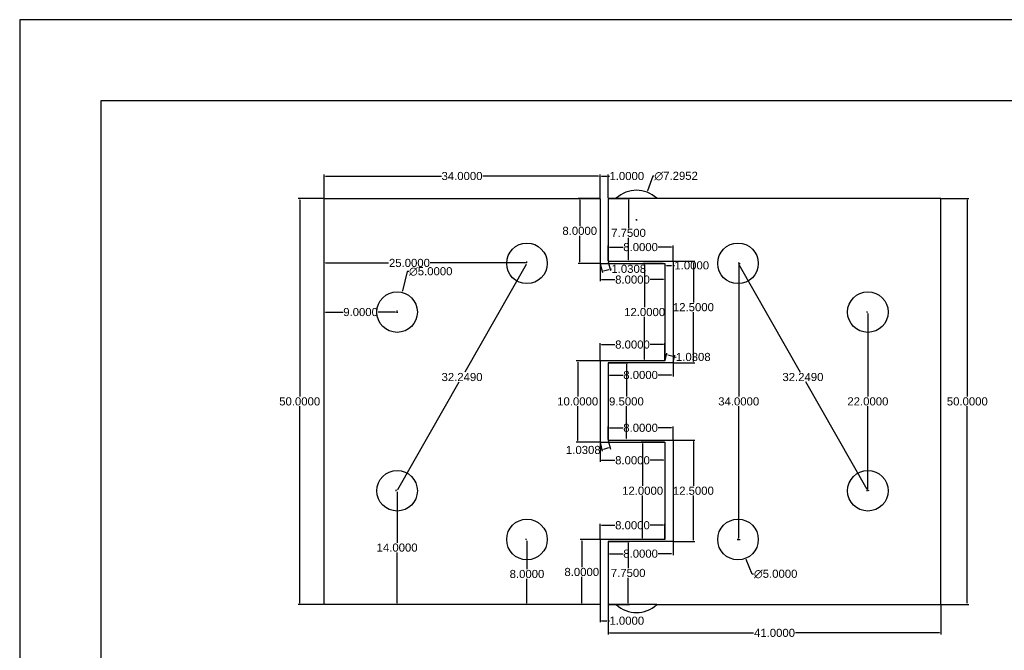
# Model space of a CAD drawing. Header units: inches. Extents: x 0 to 210, y 0 to 297.
# Tile 3 of 3: x 0 to 121, y 219 to 297. Entities that reach past the tile are written whole.
import ezdxf

# ---------------------------------------------------------------- set-up
doc = ezdxf.new("R2010")
doc.units = ezdxf.units.IN
doc.header["$MEASUREMENT"] = 0
doc.styles.get("Standard").update_dxf_attribs({"font": 'arial.ttf'})
doc.dimstyles.get("Standard").update_dxf_attribs({"dimtxt": 0.18, "dimasz": 0.18, "dimexe": 0.18, "dimexo": 0.0625, "dimgap": 0.09, "dimtad": 0, "dimtih": 1, "dimtoh": 1, "dimdec": 4, "dimzin": 0, "dimdsep": 46, "dimtxsty": 'Standard', "dimcen": 0.09, "dimclrd": 123, "dimclre": 256, "dimadec": 0, "dimazin": 0, "dimtfac": 1, "dimtdec": 4, "dimtofl": 0, "dimtmove": 0, "dimatfit": 3, "dimfxl": 1, "dimtolj": 1, "dimtzin": 0, "dimarcsym": 0})

# ---------------------------------------------------------------- blocks, each defined once
blk = doc.blocks.new('*D11')
at = {"lineweight": -2, "transparency": 16777216}
for p, q in [((37.5, 275.06), (37.5, 277.93)), ((71.5, 275.06), (71.5, 277.93))]:
    blk.add_line(p, q, dxfattribs=at)
at = {"color": 123, "lineweight": -2, "transparency": 16777216}
for p, q in [((37.68, 277.75), (51.95, 277.75)), ((71.32, 277.75), (57.05, 277.75))]:
    blk.add_line(p, q, dxfattribs=at)
at = {"color": 123, "transparency": 16777216}
for points in [[(37.68, 277.78), (37.68, 277.72), (37.5, 277.75)], [(71.32, 277.78), (71.32, 277.72), (71.5, 277.75)]]:
    blk.add_solid(points, dxfattribs=at)
at = {"layer": 'Defpoints', "color": 0, "transparency": 16777216}
for p in [(71.5, 277.75), (37.5, 275), (71.5, 275)]:
    blk.add_point(p, dxfattribs=at)
at = {"color": 0, "transparency": 16777216, "insert": (54.5, 277.75), "char_height": 1, "attachment_point": 5}
blk.add_mtext('\\A1;34.0000', dxfattribs=at)
blk = doc.blocks.new('*D12')
at = {"lineweight": -2, "transparency": 16777216}
for p, q in [((37.44, 275), (34.32, 275)), ((37.44, 225), (34.32, 225))]:
    blk.add_line(p, q, dxfattribs=at)
at = {"color": 123, "lineweight": -2, "transparency": 16777216}
for p, q in [((34.5, 274.82), (34.5, 250.6)), ((34.5, 225.18), (34.5, 249.4))]:
    blk.add_line(p, q, dxfattribs=at)
at = {"color": 123, "transparency": 16777216}
for points in [[(34.47, 274.82), (34.53, 274.82), (34.5, 275)], [(34.47, 225.18), (34.53, 225.18), (34.5, 225)]]:
    blk.add_solid(points, dxfattribs=at)
at = {"layer": 'Defpoints', "color": 0, "transparency": 16777216}
for p in [(37.5, 275), (34.5, 225), (37.5, 225)]:
    blk.add_point(p, dxfattribs=at)
at = {"color": 0, "transparency": 16777216, "insert": (34.5, 250), "char_height": 1, "attachment_point": 5}
blk.add_mtext('\\A1;50.0000', dxfattribs=at)
blk = doc.blocks.new('*D13')
at = {"lineweight": -2, "transparency": 16777216}
for p, q in [((72.5, 224.94), (72.5, 221.32)), ((113.5, 224.94), (113.5, 221.32))]:
    blk.add_line(p, q, dxfattribs=at)
at = {"color": 123, "lineweight": -2, "transparency": 16777216}
for p, q in [((72.68, 221.5), (90.43, 221.5)), ((113.32, 221.5), (95.57, 221.5))]:
    blk.add_line(p, q, dxfattribs=at)
at = {"color": 123, "transparency": 16777216}
for points in [[(72.68, 221.53), (72.68, 221.47), (72.5, 221.5)], [(113.32, 221.53), (113.32, 221.47), (113.5, 221.5)]]:
    blk.add_solid(points, dxfattribs=at)
at = {"layer": 'Defpoints', "color": 0, "transparency": 16777216}
for p in [(72.5, 225), (113.5, 225), (113.5, 221.5)]:
    blk.add_point(p, dxfattribs=at)
at = {"color": 0, "transparency": 16777216, "insert": (93, 221.5), "char_height": 1, "attachment_point": 5}
blk.add_mtext('\\A1;41.0000', dxfattribs=at)
blk = doc.blocks.new('*D14')
at = {"lineweight": -2, "transparency": 16777216}
for p, q in [((113.56, 275), (116.93, 275)), ((113.56, 225), (116.93, 225))]:
    blk.add_line(p, q, dxfattribs=at)
at = {"color": 123, "lineweight": -2, "transparency": 16777216}
for p, q in [((116.75, 274.82), (116.75, 250.6)), ((116.75, 225.18), (116.75, 249.4))]:
    blk.add_line(p, q, dxfattribs=at)
at = {"color": 123, "transparency": 16777216}
for points in [[(116.72, 274.82), (116.78, 274.82), (116.75, 275)], [(116.72, 225.18), (116.78, 225.18), (116.75, 225)]]:
    blk.add_solid(points, dxfattribs=at)
at = {"layer": 'Defpoints', "color": 0, "transparency": 16777216}
for p in [(113.5, 275), (116.75, 275), (113.5, 225)]:
    blk.add_point(p, dxfattribs=at)
at = {"color": 0, "transparency": 16777216, "insert": (116.75, 250), "char_height": 1, "attachment_point": 5}
blk.add_mtext('\\A1;50.0000', dxfattribs=at)
blk = doc.blocks.new('*D15')
at = {"color": 123, "lineweight": -2, "transparency": 16777216}
for p, q in [((47.75, 266), (47.15, 263.6)), ((47.93, 266), (47.75, 266))]:
    blk.add_line(p, q, dxfattribs=at)
at = {"lineweight": -2, "transparency": 16777216}
for p, q in [((46.41, 261), (46.59, 261)), ((46.5, 260.91), (46.5, 261.09))]:
    blk.add_line(p, q, dxfattribs=at)
at = {"color": 123, "transparency": 16777216}
blk.add_solid([(47.12, 263.61), (47.18, 263.59), (47.11, 263.43)], dxfattribs=at)
at = {"layer": 'Defpoints', "color": 0, "transparency": 16777216}
for p in [(47.11, 263.43), (45.89, 258.57)]:
    blk.add_point(p, dxfattribs=at)
at = {"color": 0, "transparency": 16777216, "insert": (50.64, 266), "char_height": 1, "attachment_point": 5}
blk.add_mtext('\\A1;∅5.0000', dxfattribs=at)
blk = doc.blocks.new('*D16')
at = {"lineweight": -2, "transparency": 16777216}
for p, q in [((88.41, 233), (88.59, 233)), ((88.5, 232.91), (88.5, 233.09))]:
    blk.add_line(p, q, dxfattribs=at)
at = {"color": 123, "lineweight": -2, "transparency": 16777216}
for p, q in [((90.25, 228.75), (89.52, 230.52)), ((90.43, 228.75), (90.25, 228.75))]:
    blk.add_line(p, q, dxfattribs=at)
at = {"color": 123, "transparency": 16777216}
blk.add_solid([(89.55, 230.53), (89.49, 230.51), (89.45, 230.69)], dxfattribs=at)
at = {"layer": 'Defpoints', "color": 0, "transparency": 16777216}
for p in [(87.55, 235.31), (89.45, 230.69)]:
    blk.add_point(p, dxfattribs=at)
at = {"color": 0, "transparency": 16777216, "insert": (93.14, 228.75), "char_height": 1, "attachment_point": 5}
blk.add_mtext('\\A1;∅5.0000', dxfattribs=at)
blk = doc.blocks.new('*D17')
at = {"color": 123, "lineweight": -2, "transparency": 16777216}
for p, q in [((78, 277.75), (77.33, 275.94)), ((78.18, 277.75), (78, 277.75))]:
    blk.add_line(p, q, dxfattribs=at)
at = {"lineweight": -2, "transparency": 16777216}
for p, q in [((75.91, 272.35), (76.09, 272.35)), ((76, 272.26), (76, 272.44))]:
    blk.add_line(p, q, dxfattribs=at)
at = {"color": 123, "transparency": 16777216}
blk.add_solid([(77.3, 275.95), (77.36, 275.93), (77.27, 275.77)], dxfattribs=at)
at = {"layer": 'Defpoints', "color": 0, "transparency": 16777216}
for p in [(77.27, 275.77), (74.73, 268.93)]:
    blk.add_point(p, dxfattribs=at)
at = {"color": 0, "transparency": 16777216, "insert": (80.88, 277.75), "char_height": 1, "attachment_point": 5}
blk.add_mtext('\\A1;∅7.2952', dxfattribs=at)
blk = doc.blocks.new('*D18')
at = {"lineweight": -2, "transparency": 16777216}
for p, q in [((72.56, 275), (75.19, 275)), ((72.56, 267.25), (75.19, 267.25))]:
    blk.add_line(p, q, dxfattribs=at)
at = {"color": 123, "lineweight": -2, "transparency": 16777216}
for p, q in [((75.01, 274.82), (75.01, 271.35)), ((75.01, 267.43), (75.01, 270.15))]:
    blk.add_line(p, q, dxfattribs=at)
at = {"color": 123, "transparency": 16777216}
for points in [[(74.98, 274.82), (75.04, 274.82), (75.01, 275)], [(74.98, 267.43), (75.04, 267.43), (75.01, 267.25)]]:
    blk.add_solid(points, dxfattribs=at)
at = {"layer": 'Defpoints', "color": 0, "transparency": 16777216}
for p in [(72.5, 275), (72.5, 267.25), (75.01, 267.25)]:
    blk.add_point(p, dxfattribs=at)
at = {"color": 0, "transparency": 16777216, "insert": (75.01, 270.75), "char_height": 1, "attachment_point": 5}
blk.add_mtext('\\A1;7.7500', dxfattribs=at)
blk = doc.blocks.new('*D19')
at = {"lineweight": -2, "transparency": 16777216}
for p, q in [((80.56, 267.25), (83.19, 267.25)), ((80.56, 254.75), (83.19, 254.75))]:
    blk.add_line(p, q, dxfattribs=at)
at = {"color": 123, "lineweight": -2, "transparency": 16777216}
for p, q in [((83.01, 267.07), (83.01, 262.2)), ((83.01, 254.93), (83.01, 261))]:
    blk.add_line(p, q, dxfattribs=at)
at = {"color": 123, "transparency": 16777216}
for points in [[(82.98, 267.07), (83.04, 267.07), (83.01, 267.25)], [(82.98, 254.93), (83.04, 254.93), (83.01, 254.75)]]:
    blk.add_solid(points, dxfattribs=at)
at = {"layer": 'Defpoints', "color": 0, "transparency": 16777216}
for p in [(80.5, 267.25), (80.5, 254.75), (83.01, 254.75)]:
    blk.add_point(p, dxfattribs=at)
at = {"color": 0, "transparency": 16777216, "insert": (83.01, 261.6), "char_height": 1, "attachment_point": 5}
blk.add_mtext('\\A1;12.5000', dxfattribs=at)
blk = doc.blocks.new('*D20')
at = {"lineweight": -2, "transparency": 16777216}
for p, q in [((72.56, 254.75), (74.93, 254.75)), ((72.56, 245.25), (74.93, 245.25))]:
    blk.add_line(p, q, dxfattribs=at)
at = {"color": 123, "lineweight": -2, "transparency": 16777216}
for p, q in [((74.75, 254.57), (74.75, 250.6)), ((74.75, 245.43), (74.75, 249.4))]:
    blk.add_line(p, q, dxfattribs=at)
at = {"color": 123, "transparency": 16777216}
for points in [[(74.72, 254.57), (74.78, 254.57), (74.75, 254.75)], [(74.72, 245.43), (74.78, 245.43), (74.75, 245.25)]]:
    blk.add_solid(points, dxfattribs=at)
at = {"layer": 'Defpoints', "color": 0, "transparency": 16777216}
for p in [(72.5, 254.75), (72.5, 245.25), (74.75, 245.25)]:
    blk.add_point(p, dxfattribs=at)
at = {"color": 0, "transparency": 16777216, "insert": (74.75, 250), "char_height": 1, "attachment_point": 5}
blk.add_mtext('\\A1;9.5000', dxfattribs=at)
blk = doc.blocks.new('*D21')
at = {"lineweight": -2, "transparency": 16777216}
for p, q in [((80.56, 245.25), (83.18, 245.25)), ((80.56, 232.75), (83.18, 232.75))]:
    blk.add_line(p, q, dxfattribs=at)
at = {"color": 123, "lineweight": -2, "transparency": 16777216}
for p, q in [((83, 245.07), (83, 239.6)), ((83, 232.93), (83, 238.4))]:
    blk.add_line(p, q, dxfattribs=at)
at = {"color": 123, "transparency": 16777216}
for points in [[(82.97, 245.07), (83.03, 245.07), (83, 245.25)], [(82.97, 232.93), (83.03, 232.93), (83, 232.75)]]:
    blk.add_solid(points, dxfattribs=at)
at = {"layer": 'Defpoints', "color": 0, "transparency": 16777216}
for p in [(80.5, 245.25), (80.5, 232.75), (83, 232.75)]:
    blk.add_point(p, dxfattribs=at)
at = {"color": 0, "transparency": 16777216, "insert": (83, 239), "char_height": 1, "attachment_point": 5}
blk.add_mtext('\\A1;12.5000', dxfattribs=at)
blk = doc.blocks.new('*D22')
at = {"lineweight": -2, "transparency": 16777216}
for p, q in [((72.56, 232.75), (75.15, 232.75)), ((72.56, 225), (75.15, 225))]:
    blk.add_line(p, q, dxfattribs=at)
at = {"color": 123, "lineweight": -2, "transparency": 16777216}
for p, q in [((74.97, 232.57), (74.97, 229.48)), ((74.97, 225.18), (74.97, 228.27))]:
    blk.add_line(p, q, dxfattribs=at)
at = {"color": 123, "transparency": 16777216}
for points in [[(74.94, 232.57), (75, 232.57), (74.97, 232.75)], [(74.94, 225.18), (75, 225.18), (74.97, 225)]]:
    blk.add_solid(points, dxfattribs=at)
at = {"layer": 'Defpoints', "color": 0, "transparency": 16777216}
for p in [(72.5, 232.75), (72.5, 225), (74.97, 225)]:
    blk.add_point(p, dxfattribs=at)
at = {"color": 0, "transparency": 16777216, "insert": (74.97, 228.88), "char_height": 1, "attachment_point": 5}
blk.add_mtext('\\A1;7.7500', dxfattribs=at)
blk = doc.blocks.new('*D23')
at = {"lineweight": -2, "transparency": 16777216}
for p, q in [((72.5, 232.69), (72.5, 231.07)), ((80.5, 232.69), (80.5, 231.07))]:
    blk.add_line(p, q, dxfattribs=at)
at = {"color": 123, "lineweight": -2, "transparency": 16777216}
for p, q in [((72.68, 231.25), (74.34, 231.25)), ((80.32, 231.25), (78.66, 231.25))]:
    blk.add_line(p, q, dxfattribs=at)
at = {"color": 123, "transparency": 16777216}
for points in [[(72.68, 231.28), (72.68, 231.22), (72.5, 231.25)], [(80.32, 231.28), (80.32, 231.22), (80.5, 231.25)]]:
    blk.add_solid(points, dxfattribs=at)
at = {"layer": 'Defpoints', "color": 0, "transparency": 16777216}
for p in [(72.5, 232.75), (80.5, 232.75), (80.5, 231.25)]:
    blk.add_point(p, dxfattribs=at)
at = {"color": 0, "transparency": 16777216, "insert": (76.5, 231.25), "char_height": 1, "attachment_point": 5}
blk.add_mtext('\\A1;8.0000', dxfattribs=at)
blk = doc.blocks.new('*D24')
at = {"lineweight": -2, "transparency": 16777216}
for p, q in [((72.5, 254.69), (72.5, 253.07)), ((80.5, 254.69), (80.5, 253.07))]:
    blk.add_line(p, q, dxfattribs=at)
at = {"color": 123, "lineweight": -2, "transparency": 16777216}
for p, q in [((72.68, 253.25), (74.34, 253.25)), ((80.32, 253.25), (78.66, 253.25))]:
    blk.add_line(p, q, dxfattribs=at)
at = {"color": 123, "transparency": 16777216}
for points in [[(72.68, 253.28), (72.68, 253.22), (72.5, 253.25)], [(80.32, 253.28), (80.32, 253.22), (80.5, 253.25)]]:
    blk.add_solid(points, dxfattribs=at)
at = {"layer": 'Defpoints', "color": 0, "transparency": 16777216}
for p in [(72.5, 254.75), (80.5, 254.75), (80.5, 253.25)]:
    blk.add_point(p, dxfattribs=at)
at = {"color": 0, "transparency": 16777216, "insert": (76.5, 253.25), "char_height": 1, "attachment_point": 5}
blk.add_mtext('\\A1;8.0000', dxfattribs=at)
blk = doc.blocks.new('*D25')
at = {"lineweight": -2, "transparency": 16777216}
for p, q in [((72.5, 267.31), (72.5, 269.18)), ((80.5, 267.31), (80.5, 269.18))]:
    blk.add_line(p, q, dxfattribs=at)
at = {"color": 123, "lineweight": -2, "transparency": 16777216}
for p, q in [((72.68, 269), (74.34, 269)), ((80.32, 269), (78.66, 269))]:
    blk.add_line(p, q, dxfattribs=at)
at = {"color": 123, "transparency": 16777216}
for points in [[(72.68, 269.03), (72.68, 268.97), (72.5, 269)], [(80.32, 269.03), (80.32, 268.97), (80.5, 269)]]:
    blk.add_solid(points, dxfattribs=at)
at = {"layer": 'Defpoints', "color": 0, "transparency": 16777216}
for p in [(80.5, 269), (72.5, 267.25), (80.5, 267.25)]:
    blk.add_point(p, dxfattribs=at)
at = {"color": 0, "transparency": 16777216, "insert": (76.5, 269), "char_height": 1, "attachment_point": 5}
blk.add_mtext('\\A1;8.0000', dxfattribs=at)
blk = doc.blocks.new('*D26')
at = {"lineweight": -2, "transparency": 16777216}
for p, q in [((72.5, 245.31), (72.5, 246.93)), ((80.5, 245.31), (80.5, 246.93))]:
    blk.add_line(p, q, dxfattribs=at)
at = {"color": 123, "lineweight": -2, "transparency": 16777216}
for p, q in [((72.68, 246.75), (74.34, 246.75)), ((80.32, 246.75), (78.66, 246.75))]:
    blk.add_line(p, q, dxfattribs=at)
at = {"color": 123, "transparency": 16777216}
for points in [[(72.68, 246.78), (72.68, 246.72), (72.5, 246.75)], [(80.32, 246.78), (80.32, 246.72), (80.5, 246.75)]]:
    blk.add_solid(points, dxfattribs=at)
at = {"layer": 'Defpoints', "color": 0, "transparency": 16777216}
for p in [(80.5, 246.75), (72.5, 245.25), (80.5, 245.25)]:
    blk.add_point(p, dxfattribs=at)
at = {"color": 0, "transparency": 16777216, "insert": (76.5, 246.75), "char_height": 1, "attachment_point": 5}
blk.add_mtext('\\A1;8.0000', dxfattribs=at)
blk = doc.blocks.new('*D27')
at = {"lineweight": -2, "transparency": 16777216}
for p, q in [((71.44, 275), (68.82, 275)), ((71.44, 267), (68.82, 267))]:
    blk.add_line(p, q, dxfattribs=at)
at = {"color": 123, "lineweight": -2, "transparency": 16777216}
for p, q in [((69, 274.82), (69, 271.6)), ((69, 267.18), (69, 270.4))]:
    blk.add_line(p, q, dxfattribs=at)
at = {"color": 123, "transparency": 16777216}
for points in [[(68.97, 274.82), (69.03, 274.82), (69, 275)], [(68.97, 267.18), (69.03, 267.18), (69, 267)]]:
    blk.add_solid(points, dxfattribs=at)
at = {"layer": 'Defpoints', "color": 0, "transparency": 16777216}
for p in [(71.5, 275), (69, 267), (71.5, 267)]:
    blk.add_point(p, dxfattribs=at)
at = {"color": 0, "transparency": 16777216, "insert": (69, 271), "char_height": 1, "attachment_point": 5}
blk.add_mtext('\\A1;8.0000', dxfattribs=at)
blk = doc.blocks.new('*D28')
at = {"lineweight": -2, "transparency": 16777216}
for p, q in [((71.5, 266.94), (71.5, 264.82)), ((79.5, 266.94), (79.5, 264.82))]:
    blk.add_line(p, q, dxfattribs=at)
at = {"color": 123, "lineweight": -2, "transparency": 16777216}
for p, q in [((71.68, 265), (73.34, 265)), ((79.32, 265), (77.66, 265))]:
    blk.add_line(p, q, dxfattribs=at)
at = {"color": 123, "transparency": 16777216}
for points in [[(71.68, 265.03), (71.68, 264.97), (71.5, 265)], [(79.32, 265.03), (79.32, 264.97), (79.5, 265)]]:
    blk.add_solid(points, dxfattribs=at)
at = {"layer": 'Defpoints', "color": 0, "transparency": 16777216}
for p in [(71.5, 267), (79.5, 267), (79.5, 265)]:
    blk.add_point(p, dxfattribs=at)
at = {"color": 0, "transparency": 16777216, "insert": (75.5, 265), "char_height": 1, "attachment_point": 5}
blk.add_mtext('\\A1;8.0000', dxfattribs=at)
blk = doc.blocks.new('*D29')
at = {"lineweight": -2, "transparency": 16777216}
for p, q in [((79.26, 267), (76.82, 267)), ((79.44, 255), (76.82, 255))]:
    blk.add_line(p, q, dxfattribs=at)
at = {"color": 123, "lineweight": -2, "transparency": 16777216}
for p, q in [((77, 266.82), (77, 261.6)), ((77, 255.18), (77, 260.4))]:
    blk.add_line(p, q, dxfattribs=at)
at = {"color": 123, "transparency": 16777216}
for points in [[(76.97, 266.82), (77.03, 266.82), (77, 267)], [(76.97, 255.18), (77.03, 255.18), (77, 255)]]:
    blk.add_solid(points, dxfattribs=at)
at = {"layer": 'Defpoints', "color": 0, "transparency": 16777216}
for p in [(79.32, 267), (77, 255), (79.5, 255)]:
    blk.add_point(p, dxfattribs=at)
at = {"color": 0, "transparency": 16777216, "insert": (77, 261), "char_height": 1, "attachment_point": 5}
blk.add_mtext('\\A1;12.0000', dxfattribs=at)
blk = doc.blocks.new('*D30')
at = {"lineweight": -2, "transparency": 16777216}
for p, q in [((71.5, 255.06), (71.5, 257.18)), ((79.5, 255.06), (79.5, 257.18))]:
    blk.add_line(p, q, dxfattribs=at)
at = {"color": 123, "lineweight": -2, "transparency": 16777216}
for p, q in [((71.68, 257), (73.34, 257)), ((79.32, 257), (77.66, 257))]:
    blk.add_line(p, q, dxfattribs=at)
at = {"color": 123, "transparency": 16777216}
for points in [[(71.68, 257.03), (71.68, 256.97), (71.5, 257)], [(79.32, 257.03), (79.32, 256.97), (79.5, 257)]]:
    blk.add_solid(points, dxfattribs=at)
at = {"layer": 'Defpoints', "color": 0, "transparency": 16777216}
for p in [(71.5, 257), (71.5, 255), (79.5, 255)]:
    blk.add_point(p, dxfattribs=at)
at = {"color": 0, "transparency": 16777216, "insert": (75.5, 257), "char_height": 1, "attachment_point": 5}
blk.add_mtext('\\A1;8.0000', dxfattribs=at)
blk = doc.blocks.new('*D31')
at = {"lineweight": -2, "transparency": 16777216}
for p, q in [((71.44, 255), (68.57, 255)), ((71.44, 245), (68.57, 245))]:
    blk.add_line(p, q, dxfattribs=at)
at = {"color": 123, "lineweight": -2, "transparency": 16777216}
for p, q in [((68.75, 254.82), (68.75, 250.6)), ((68.75, 245.18), (68.75, 249.4))]:
    blk.add_line(p, q, dxfattribs=at)
at = {"color": 123, "transparency": 16777216}
for points in [[(68.72, 254.82), (68.78, 254.82), (68.75, 255)], [(68.72, 245.18), (68.78, 245.18), (68.75, 245)]]:
    blk.add_solid(points, dxfattribs=at)
at = {"layer": 'Defpoints', "color": 0, "transparency": 16777216}
for p in [(71.5, 255), (68.75, 245), (71.5, 245)]:
    blk.add_point(p, dxfattribs=at)
at = {"color": 0, "transparency": 16777216, "insert": (68.75, 250), "char_height": 1, "attachment_point": 5}
blk.add_mtext('\\A1;10.0000', dxfattribs=at)
blk = doc.blocks.new('*D32')
at = {"lineweight": -2, "transparency": 16777216}
for p, q in [((71.5, 244.94), (71.5, 242.57)), ((79.5, 244.94), (79.5, 242.57))]:
    blk.add_line(p, q, dxfattribs=at)
at = {"color": 123, "lineweight": -2, "transparency": 16777216}
for p, q in [((71.68, 242.75), (73.34, 242.75)), ((79.32, 242.75), (77.66, 242.75))]:
    blk.add_line(p, q, dxfattribs=at)
at = {"color": 123, "transparency": 16777216}
for points in [[(71.68, 242.78), (71.68, 242.72), (71.5, 242.75)], [(79.32, 242.78), (79.32, 242.72), (79.5, 242.75)]]:
    blk.add_solid(points, dxfattribs=at)
at = {"layer": 'Defpoints', "color": 0, "transparency": 16777216}
for p in [(71.5, 245), (79.5, 245), (79.5, 242.75)]:
    blk.add_point(p, dxfattribs=at)
at = {"color": 0, "transparency": 16777216, "insert": (75.5, 242.75), "char_height": 1, "attachment_point": 5}
blk.add_mtext('\\A1;8.0000', dxfattribs=at)
blk = doc.blocks.new('*D33')
at = {"lineweight": -2, "transparency": 16777216}
for p, q in [((79.44, 245), (76.57, 245)), ((79.44, 233), (76.57, 233))]:
    blk.add_line(p, q, dxfattribs=at)
at = {"color": 123, "lineweight": -2, "transparency": 16777216}
for p, q in [((76.75, 244.82), (76.75, 239.6)), ((76.75, 233.18), (76.75, 238.4))]:
    blk.add_line(p, q, dxfattribs=at)
at = {"color": 123, "transparency": 16777216}
for points in [[(76.72, 244.82), (76.78, 244.82), (76.75, 245)], [(76.72, 233.18), (76.78, 233.18), (76.75, 233)]]:
    blk.add_solid(points, dxfattribs=at)
at = {"layer": 'Defpoints', "color": 0, "transparency": 16777216}
for p in [(79.5, 245), (76.75, 233), (79.5, 233)]:
    blk.add_point(p, dxfattribs=at)
at = {"color": 0, "transparency": 16777216, "insert": (76.75, 239), "char_height": 1, "attachment_point": 5}
blk.add_mtext('\\A1;12.0000', dxfattribs=at)
blk = doc.blocks.new('*D34')
at = {"lineweight": -2, "transparency": 16777216}
for p, q in [((71.5, 233.06), (71.5, 234.93)), ((79.5, 233.06), (79.5, 234.93))]:
    blk.add_line(p, q, dxfattribs=at)
at = {"color": 123, "lineweight": -2, "transparency": 16777216}
for p, q in [((71.68, 234.75), (73.34, 234.75)), ((79.32, 234.75), (77.66, 234.75))]:
    blk.add_line(p, q, dxfattribs=at)
at = {"color": 123, "transparency": 16777216}
for points in [[(71.68, 234.78), (71.68, 234.72), (71.5, 234.75)], [(79.32, 234.78), (79.32, 234.72), (79.5, 234.75)]]:
    blk.add_solid(points, dxfattribs=at)
at = {"layer": 'Defpoints', "color": 0, "transparency": 16777216}
for p in [(71.5, 234.75), (71.5, 233), (79.5, 233)]:
    blk.add_point(p, dxfattribs=at)
at = {"color": 0, "transparency": 16777216, "insert": (75.5, 234.75), "char_height": 1, "attachment_point": 5}
blk.add_mtext('\\A1;8.0000', dxfattribs=at)
blk = doc.blocks.new('*D35')
at = {"lineweight": -2, "transparency": 16777216}
for p, q in [((71.44, 233), (69.07, 233)), ((71.44, 225), (69.07, 225))]:
    blk.add_line(p, q, dxfattribs=at)
at = {"color": 123, "lineweight": -2, "transparency": 16777216}
for p, q in [((69.25, 232.82), (69.25, 229.6)), ((69.25, 225.18), (69.25, 228.4))]:
    blk.add_line(p, q, dxfattribs=at)
at = {"color": 123, "transparency": 16777216}
for points in [[(69.22, 232.82), (69.28, 232.82), (69.25, 233)], [(69.22, 225.18), (69.28, 225.18), (69.25, 225)]]:
    blk.add_solid(points, dxfattribs=at)
at = {"layer": 'Defpoints', "color": 0, "transparency": 16777216}
for p in [(71.5, 233), (69.25, 225), (71.5, 225)]:
    blk.add_point(p, dxfattribs=at)
at = {"color": 0, "transparency": 16777216, "insert": (69.25, 229), "char_height": 1, "attachment_point": 5}
blk.add_mtext('\\A1;8.0000', dxfattribs=at)
blk = doc.blocks.new('*D36')
at = {"lineweight": -2, "transparency": 16777216}
for p, q in [((71.5, 224.94), (71.5, 222.82)), ((72.5, 224.94), (72.5, 222.82))]:
    blk.add_line(p, q, dxfattribs=at)
at = {"color": 123, "lineweight": -2, "transparency": 16777216}
for p, q in [((71.68, 223), (72.32, 223)), ((72.5, 223), (72.68, 223))]:
    blk.add_line(p, q, dxfattribs=at)
at = {"color": 123, "transparency": 16777216}
for points in [[(71.68, 223.03), (71.68, 222.97), (71.5, 223)], [(72.32, 223.03), (72.32, 222.97), (72.5, 223)]]:
    blk.add_solid(points, dxfattribs=at)
at = {"layer": 'Defpoints', "color": 0, "transparency": 16777216}
for p in [(71.5, 225), (72.5, 225), (72.5, 223)]:
    blk.add_point(p, dxfattribs=at)
at = {"color": 0, "transparency": 16777216, "insert": (74.8, 223), "char_height": 1, "attachment_point": 5}
blk.add_mtext('\\A1;1.0000', dxfattribs=at)
blk = doc.blocks.new('*D37')
at = {"lineweight": -2, "transparency": 16777216}
for p, q in [((71.5, 275.06), (71.5, 277.93)), ((72.5, 275.06), (72.5, 277.93))]:
    blk.add_line(p, q, dxfattribs=at)
at = {"color": 123, "lineweight": -2, "transparency": 16777216}
for p, q in [((71.68, 277.75), (72.32, 277.75)), ((72.5, 277.75), (72.68, 277.75))]:
    blk.add_line(p, q, dxfattribs=at)
at = {"color": 123, "transparency": 16777216}
for points in [[(71.68, 277.78), (71.68, 277.72), (71.5, 277.75)], [(72.32, 277.78), (72.32, 277.72), (72.5, 277.75)]]:
    blk.add_solid(points, dxfattribs=at)
at = {"layer": 'Defpoints', "color": 0, "transparency": 16777216}
for p in [(72.5, 277.75), (71.5, 275), (72.5, 275)]:
    blk.add_point(p, dxfattribs=at)
at = {"color": 0, "transparency": 16777216, "insert": (74.8, 277.75), "char_height": 1, "attachment_point": 5}
blk.add_mtext('\\A1;1.0000', dxfattribs=at)
blk = doc.blocks.new('*D38')
at = {"lineweight": -2, "transparency": 16777216}
for p, q in [((79.5, 266.94), (79.5, 266.57)), ((80.5, 267.19), (80.5, 266.57))]:
    blk.add_line(p, q, dxfattribs=at)
at = {"color": 123, "lineweight": -2, "transparency": 16777216}
for p, q in [((79.68, 266.75), (80.32, 266.75)), ((80.5, 266.75), (80.68, 266.75))]:
    blk.add_line(p, q, dxfattribs=at)
at = {"color": 123, "transparency": 16777216}
for points in [[(79.68, 266.78), (79.68, 266.72), (79.5, 266.75)], [(80.32, 266.78), (80.32, 266.72), (80.5, 266.75)]]:
    blk.add_solid(points, dxfattribs=at)
at = {"layer": 'Defpoints', "color": 0, "transparency": 16777216}
for p in [(79.5, 267), (80.5, 267.25), (80.5, 266.75)]:
    blk.add_point(p, dxfattribs=at)
at = {"color": 0, "transparency": 16777216, "insert": (82.8, 266.75), "char_height": 1, "attachment_point": 5}
blk.add_mtext('\\A1;1.0000', dxfattribs=at)
blk = doc.blocks.new('*D39')
at = {"lineweight": -2, "transparency": 16777216}
for p, q in [((71.52, 266.94), (71.79, 265.86)), ((72.52, 267.19), (72.79, 266.11))]:
    blk.add_line(p, q, dxfattribs=at)
at = {"color": 123, "lineweight": -2, "transparency": 16777216}
for p, q in [((71.92, 266.07), (72.57, 266.24)), ((72.74, 266.28), (72.92, 266.32))]:
    blk.add_line(p, q, dxfattribs=at)
at = {"color": 123, "transparency": 16777216}
for points in [[(71.91, 266.1), (71.92, 266.05), (71.74, 266.03)], [(72.56, 266.27), (72.58, 266.21), (72.74, 266.28)]]:
    blk.add_solid(points, dxfattribs=at)
at = {"layer": 'Defpoints', "color": 0, "transparency": 16777216}
for p in [(71.5, 267), (72.5, 267.25), (72.74, 266.28)]:
    blk.add_point(p, dxfattribs=at)
at = {"color": 0, "transparency": 16777216, "insert": (75.04, 266.32), "char_height": 1, "attachment_point": 5}
blk.add_mtext('\\A1;1.0308', dxfattribs=at)
blk = doc.blocks.new('*D40')
at = {"lineweight": -2, "transparency": 16777216}
for p, q in [((72.52, 245.19), (72.78, 244.13)), ((71.52, 244.94), (71.78, 243.88))]:
    blk.add_line(p, q, dxfattribs=at)
at = {"color": 123, "lineweight": -2, "transparency": 16777216}
for p, q in [((71.74, 244.06), (71.56, 244.02)), ((72.56, 244.27), (71.91, 244.1))]:
    blk.add_line(p, q, dxfattribs=at)
at = {"color": 123, "transparency": 16777216}
for points in [[(71.9, 244.13), (71.92, 244.07), (71.74, 244.06)], [(72.55, 244.29), (72.57, 244.24), (72.74, 244.31)]]:
    blk.add_solid(points, dxfattribs=at)
at = {"layer": 'Defpoints', "color": 0, "transparency": 16777216}
for p in [(72.5, 245.25), (71.5, 245), (71.74, 244.06)]:
    blk.add_point(p, dxfattribs=at)
at = {"color": 0, "transparency": 16777216, "insert": (69.44, 244.02), "char_height": 1, "attachment_point": 5}
blk.add_mtext('\\A1;1.0308', dxfattribs=at)
blk = doc.blocks.new('*D41')
at = {"lineweight": -2, "transparency": 16777216}
for p, q in [((79.52, 255.06), (79.73, 255.94)), ((80.52, 254.81), (80.73, 255.69))]:
    blk.add_line(p, q, dxfattribs=at)
at = {"color": 123, "lineweight": -2, "transparency": 16777216}
for p, q in [((79.87, 255.72), (80.52, 255.56)), ((80.69, 255.51), (80.87, 255.47))]:
    blk.add_line(p, q, dxfattribs=at)
at = {"color": 123, "transparency": 16777216}
for points in [[(79.87, 255.75), (79.86, 255.69), (79.69, 255.76)], [(80.52, 255.59), (80.51, 255.53), (80.69, 255.51)]]:
    blk.add_solid(points, dxfattribs=at)
at = {"layer": 'Defpoints', "color": 0, "transparency": 16777216}
for p in [(79.5, 255), (80.69, 255.51), (80.5, 254.75)]:
    blk.add_point(p, dxfattribs=at)
at = {"color": 0, "transparency": 16777216, "insert": (82.99, 255.47), "char_height": 1, "attachment_point": 5}
blk.add_mtext('\\A1;1.0308', dxfattribs=at)
blk = doc.blocks.new('*D42')
at = {"lineweight": -2, "transparency": 16777216}
for p, q in [((37.5, 261.06), (37.5, 261.18)), ((46.5, 261.06), (46.5, 261.18))]:
    blk.add_line(p, q, dxfattribs=at)
at = {"color": 123, "lineweight": -2, "transparency": 16777216}
for p, q in [((37.68, 261), (39.84, 261)), ((46.32, 261), (44.16, 261))]:
    blk.add_line(p, q, dxfattribs=at)
at = {"color": 123, "transparency": 16777216}
for points in [[(37.68, 261.03), (37.68, 260.97), (37.5, 261)], [(46.32, 261.03), (46.32, 260.97), (46.5, 261)]]:
    blk.add_solid(points, dxfattribs=at)
at = {"layer": 'Defpoints', "color": 0, "transparency": 16777216}
for p in [(37.5, 261), (37.5, 261), (46.5, 261)]:
    blk.add_point(p, dxfattribs=at)
at = {"color": 0, "transparency": 16777216, "insert": (42, 261), "char_height": 1, "attachment_point": 5}
blk.add_mtext('\\A1;9.0000', dxfattribs=at)
blk = doc.blocks.new('*D43')
at = {"lineweight": -2, "transparency": 16777216}
for p, q in [((46.44, 239), (46.32, 239)), ((46.44, 225), (46.32, 225))]:
    blk.add_line(p, q, dxfattribs=at)
at = {"color": 123, "lineweight": -2, "transparency": 16777216}
for p, q in [((46.5, 238.82), (46.5, 232.6)), ((46.5, 225.18), (46.5, 231.4))]:
    blk.add_line(p, q, dxfattribs=at)
at = {"color": 123, "transparency": 16777216}
for points in [[(46.47, 238.82), (46.53, 238.82), (46.5, 239)], [(46.47, 225.18), (46.53, 225.18), (46.5, 225)]]:
    blk.add_solid(points, dxfattribs=at)
at = {"layer": 'Defpoints', "color": 0, "transparency": 16777216}
for p in [(46.5, 239), (46.5, 225), (46.5, 225)]:
    blk.add_point(p, dxfattribs=at)
at = {"color": 0, "transparency": 16777216, "insert": (46.5, 232), "char_height": 1, "attachment_point": 5}
blk.add_mtext('\\A1;14.0000', dxfattribs=at)
blk = doc.blocks.new('*D44')
at = {"lineweight": -2, "transparency": 16777216}
for p, q in [((62.44, 233), (62.32, 233)), ((62.44, 225), (62.32, 225))]:
    blk.add_line(p, q, dxfattribs=at)
at = {"color": 123, "lineweight": -2, "transparency": 16777216}
for p, q in [((62.5, 232.82), (62.5, 229.35)), ((62.5, 225.18), (62.5, 228.15))]:
    blk.add_line(p, q, dxfattribs=at)
at = {"color": 123, "transparency": 16777216}
for points in [[(62.47, 232.82), (62.53, 232.82), (62.5, 233)], [(62.47, 225.18), (62.53, 225.18), (62.5, 225)]]:
    blk.add_solid(points, dxfattribs=at)
at = {"layer": 'Defpoints', "color": 0, "transparency": 16777216}
for p in [(62.5, 233), (62.5, 225), (62.5, 225)]:
    blk.add_point(p, dxfattribs=at)
at = {"color": 0, "transparency": 16777216, "insert": (62.5, 228.75), "char_height": 1, "attachment_point": 5}
blk.add_mtext('\\A1;8.0000', dxfattribs=at)
blk = doc.blocks.new('*D45')
at = {"lineweight": -2, "transparency": 16777216}
for p, q in [((37.5, 267.06), (37.5, 267.23)), ((62.5, 267.06), (62.5, 267.23))]:
    blk.add_line(p, q, dxfattribs=at)
at = {"color": 123, "lineweight": -2, "transparency": 16777216}
for p, q in [((37.68, 267.05), (45.46, 267.05)), ((62.32, 267.05), (50.58, 267.05))]:
    blk.add_line(p, q, dxfattribs=at)
at = {"color": 123, "transparency": 16777216}
for points in [[(37.68, 267.08), (37.68, 267.02), (37.5, 267.05)], [(62.32, 267.08), (62.32, 267.02), (62.5, 267.05)]]:
    blk.add_solid(points, dxfattribs=at)
at = {"layer": 'Defpoints', "color": 0, "transparency": 16777216}
for p in [(37.5, 267.05), (37.5, 267), (62.5, 267)]:
    blk.add_point(p, dxfattribs=at)
at = {"color": 0, "transparency": 16777216, "insert": (48.02, 267.05), "char_height": 1, "attachment_point": 5}
blk.add_mtext('\\A1;25.0000', dxfattribs=at)
blk = doc.blocks.new('*D46')
at = {"lineweight": -2, "transparency": 16777216}
for p, q in [((88.56, 267), (88.77, 267)), ((88.56, 233), (88.77, 233))]:
    blk.add_line(p, q, dxfattribs=at)
at = {"color": 123, "lineweight": -2, "transparency": 16777216}
for p, q in [((88.59, 266.82), (88.59, 250.6)), ((88.59, 233.18), (88.59, 249.4))]:
    blk.add_line(p, q, dxfattribs=at)
at = {"color": 123, "transparency": 16777216}
for points in [[(88.56, 266.82), (88.62, 266.82), (88.59, 267)], [(88.56, 233.18), (88.62, 233.18), (88.59, 233)]]:
    blk.add_solid(points, dxfattribs=at)
at = {"layer": 'Defpoints', "color": 0, "transparency": 16777216}
for p in [(88.5, 267), (88.5, 233), (88.59, 233)]:
    blk.add_point(p, dxfattribs=at)
at = {"color": 0, "transparency": 16777216, "insert": (88.59, 250), "char_height": 1, "attachment_point": 5}
blk.add_mtext('\\A1;34.0000', dxfattribs=at)
blk = doc.blocks.new('*D47')
at = {"lineweight": -2, "transparency": 16777216}
for p, q in [((104.44, 261), (104.32, 261)), ((104.44, 239), (104.32, 239))]:
    blk.add_line(p, q, dxfattribs=at)
at = {"color": 123, "lineweight": -2, "transparency": 16777216}
for p, q in [((104.5, 260.82), (104.5, 250.6)), ((104.5, 239.18), (104.5, 249.4))]:
    blk.add_line(p, q, dxfattribs=at)
at = {"color": 123, "transparency": 16777216}
for points in [[(104.47, 260.82), (104.53, 260.82), (104.5, 261)], [(104.47, 239.18), (104.53, 239.18), (104.5, 239)]]:
    blk.add_solid(points, dxfattribs=at)
at = {"layer": 'Defpoints', "color": 0, "transparency": 16777216}
for p in [(104.5, 261), (104.5, 239), (104.5, 239)]:
    blk.add_point(p, dxfattribs=at)
at = {"color": 0, "transparency": 16777216, "insert": (104.5, 250), "char_height": 1, "attachment_point": 5}
blk.add_mtext('\\A1;22.0000', dxfattribs=at)
blk = doc.blocks.new('*D48')
at = {"lineweight": -2, "transparency": 16777216}
for p, q in [((62.45, 267.03), (62.34, 267.09)), ((46.45, 239.03), (46.34, 239.09))]:
    blk.add_line(p, q, dxfattribs=at)
at = {"color": 123, "lineweight": -2, "transparency": 16777216}
for p, q in [((62.41, 266.84), (54.84, 253.6)), ((46.59, 239.16), (54.16, 252.4))]:
    blk.add_line(p, q, dxfattribs=at)
at = {"color": 123, "transparency": 16777216}
for points in [[(62.38, 266.86), (62.44, 266.83), (62.5, 267)], [(46.56, 239.17), (46.62, 239.14), (46.5, 239)]]:
    blk.add_solid(points, dxfattribs=at)
at = {"layer": 'Defpoints', "color": 0, "transparency": 16777216}
for p in [(62.5, 267), (46.5, 239), (46.5, 239)]:
    blk.add_point(p, dxfattribs=at)
at = {"color": 0, "transparency": 16777216, "insert": (54.5, 253), "char_height": 1, "attachment_point": 5}
blk.add_mtext('\\A1;32.2490', dxfattribs=at)
blk = doc.blocks.new('*D49')
at = {"lineweight": -2, "transparency": 16777216}
for p, q in [((88.55, 267.03), (88.66, 267.09)), ((104.55, 239.03), (104.66, 239.09))]:
    blk.add_line(p, q, dxfattribs=at)
at = {"color": 123, "lineweight": -2, "transparency": 16777216}
for p, q in [((88.59, 266.84), (96.16, 253.6)), ((104.41, 239.16), (96.84, 252.4))]:
    blk.add_line(p, q, dxfattribs=at)
at = {"color": 123, "transparency": 16777216}
for points in [[(88.62, 266.86), (88.56, 266.83), (88.5, 267)], [(104.44, 239.17), (104.38, 239.14), (104.5, 239)]]:
    blk.add_solid(points, dxfattribs=at)
at = {"layer": 'Defpoints', "color": 0, "transparency": 16777216}
for p in [(88.5, 267), (104.5, 239), (104.5, 239)]:
    blk.add_point(p, dxfattribs=at)
at = {"color": 0, "transparency": 16777216, "insert": (96.5, 253), "char_height": 1, "attachment_point": 5}
blk.add_mtext('\\A1;32.2490', dxfattribs=at)

msp = doc.modelspace()

# ---------------------------------------------------------------- linework, layer by layer
for points in [[(0, 0), (210, 0), (210, 297), (0, 297), (0, 0)], [(10, 10), (200, 10), (200, 287), (10, 287), (10, 10)], [(37.5, 225), (37.5, 275), (71.5, 275), (71.5, 267), (79.5, 267), (79.5, 255), (71.5, 255), (71.5, 245), (79.5, 245), (79.5, 233), (71.5, 233), (71.5, 225), (37.5, 225)], [(107.5, 275), (72.5, 275), (72.5, 267.25), (79.5, 267.25), (80.5, 267.25), (80.5, 254.75), (72.5, 254.75), (72.5, 245.25), (80.5, 245.25)], [(78.5, 225), (113.5, 225), (113.5, 275)], [(113.5, 275), (107.5, 275)], [(80.5, 245.25), (80.5, 232.75)], [(80.5, 232.75), (72.5, 232.75), (72.5, 225)], [(78.5, 225), (78.5, 225), (72.5, 225)]]:
    msp.add_lwpolyline(points)
for centre in [(62.5, 267), (88.5, 267), (46.5, 261), (104.5, 261), (46.5, 239), (104.5, 239), (62.5, 233), (88.5, 233)]:
    msp.add_circle(centre, 2.5)
for centre, start, end in [((76, 272.35241), 46.734238, 133.265762), ((76, 227.64759), 226.734238, 313.265762)]:
    msp.add_arc(centre, 3.64759, start, end)

# ---------------------------------------------------------------- dimensions: what is measured, and where the dimension line sits
for base, p1, p2, picture, middle in [((71.5, 277.75), (37.5, 275), (71.5, 275), '*D11', (54.5, 277.75)), ((72.5, 277.75), (71.5, 275), (72.5, 275), '*D37', (74.79694, 277.75)), ((80.5, 269), (72.5, 267.25), (80.5, 267.25), '*D25', (76.5, 269)), ((79.5, 265), (71.5, 267), (79.5, 267), '*D28', (75.5, 265)), ((80.5, 266.75), (79.5, 267), (80.5, 267.25), '*D38', (82.79694, 266.75)), ((37.5, 261), (46.5, 261), (37.5, 261), '*D42', (42, 261)), ((71.5, 257), (79.5, 255), (71.5, 255), '*D30', (75.5, 257)), ((80.5, 253.25), (72.5, 254.75), (80.5, 254.75), '*D24', (76.5, 253.25)), ((80.5, 246.75), (72.5, 245.25), (80.5, 245.25), '*D26', (76.5, 246.75)), ((79.5, 242.75), (71.5, 245), (79.5, 245), '*D32', (75.5, 242.75)), ((71.5, 234.75), (79.5, 233), (71.5, 233), '*D34', (75.5, 234.75)), ((80.5, 231.25), (72.5, 232.75), (80.5, 232.75), '*D23', (76.5, 231.25)), ((72.5, 223), (71.5, 225), (72.5, 225), '*D36', (74.79694, 223)), ((113.5, 221.5), (72.5, 225), (113.5, 225), '*D13', (93, 221.5))]:
    dim = msp.add_linear_dim(base=base, p1=p1, p2=p2, dimstyle='Standard', override={"dimtxt": 1})
    dim.commit()
    dim.dimension.update_dxf_attribs({"geometry": picture, "text_midpoint": middle})
for p1, p2, picture, middle in [((74.73264, 268.93206), (77.26736, 275.77275), '*D17', (80.8846, 277.75)), ((45.89366, 258.57464), (47.10634, 263.42536), '*D15', (50.63801, 266)), ((87.54813, 235.3117), (89.45187, 230.6883), '*D16', (93.13801, 228.75))]:
    dim = msp.add_diameter_dim_2p(p1=p1, p2=p2, dimstyle='Standard', override={"dimtxt": 1})
    dim.commit()
    dim.dimension.update_dxf_attribs({"geometry": picture, "text_midpoint": middle, "dimtype": 163})
for base, p1, p2, picture, middle in [((34.5, 225), (37.5, 275), (37.5, 225), '*D12', (34.5, 250)), ((69, 267), (71.5, 275), (71.5, 267), '*D27', (69, 271)), ((116.75, 275), (113.5, 225), (113.5, 275), '*D14', (116.75, 250)), ((77, 255), (79.32, 267), (79.5, 255), '*D29', (77, 261)), ((88.59, 233), (88.5, 267), (88.5, 233), '*D46', (88.59, 250)), ((104.5, 239), (104.5, 261), (104.5, 239), '*D47', (104.5, 250)), ((68.75, 245), (71.5, 255), (71.5, 245), '*D31', (68.75, 250)), ((74.75, 245.25), (72.5, 254.75), (72.5, 245.25), '*D20', (74.75, 250)), ((83, 232.75), (80.5, 245.25), (80.5, 232.75), '*D21', (83, 239)), ((76.75, 233), (79.5, 245), (79.5, 233), '*D33', (76.75, 239)), ((69.25, 225), (71.5, 233), (71.5, 225), '*D35', (69.25, 229)), ((74.9701, 225), (72.5, 232.75), (72.5, 225), '*D22', (74.9701, 228.875))]:
    dim = msp.add_linear_dim(base=base, p1=p1, p2=p2, angle=90, dimstyle='Standard', override={"dimtxt": 1})
    dim.commit()
    dim.dimension.update_dxf_attribs({"geometry": picture, "text_midpoint": middle})
for base, p1, p2, picture, middle in [((75.01, 267.25), (72.5, 275), (72.5, 267.25), '*D18', (75.01, 270.75)), ((83.01, 254.75), (80.5, 267.25), (80.5, 254.75), '*D19', (83.01, 261.60057)), ((46.5, 225), (46.5, 239), (46.5, 225), '*D43', (46.5, 232)), ((62.5, 225), (62.5, 233), (62.5, 225), '*D44', (62.5, 228.75))]:
    dim = msp.add_linear_dim(base=base, p1=p1, p2=p2, angle=90, dimstyle='Standard', override={"dimtxt": 1})
    dim.commit()
    dim.dimension.update_dxf_attribs({"geometry": picture, "text_midpoint": middle, "dimtype": 160})
dim = msp.add_linear_dim(base=(37.5, 267.04911), p1=(62.5, 267), p2=(37.5, 267), dimstyle='Standard', override={"dimtxt": 1})
dim.commit()
dim.dimension.update_dxf_attribs({"geometry": '*D45', "text_midpoint": (48.02, 267.04911), "dimtype": 160})
for p1, p2, distance, picture, middle in [((62.5, 267), (46.5, 239), 0, '*D48', (54.5, 253)), ((71.5, 267), (72.5, 267.25), -0.99925, '*D39', (75.03665, 266.32424)), ((88.5, 267), (104.5, 239), 0, '*D49', (96.5, 253)), ((79.5, 255), (80.5, 254.75), 0.78824, '*D41', (82.98547, 255.47105)), ((72.5, 245.25), (71.5, 245), 0.97014, '*D40', (69.441, 244.01517))]:
    dim = msp.add_aligned_dim(p1=p1, p2=p2, distance=distance, dimstyle='Standard', override={"dimtxt": 1})
    dim.commit()
    dim.dimension.update_dxf_attribs({"geometry": picture, "text_midpoint": middle})

doc.saveas('drawing.dxf')
